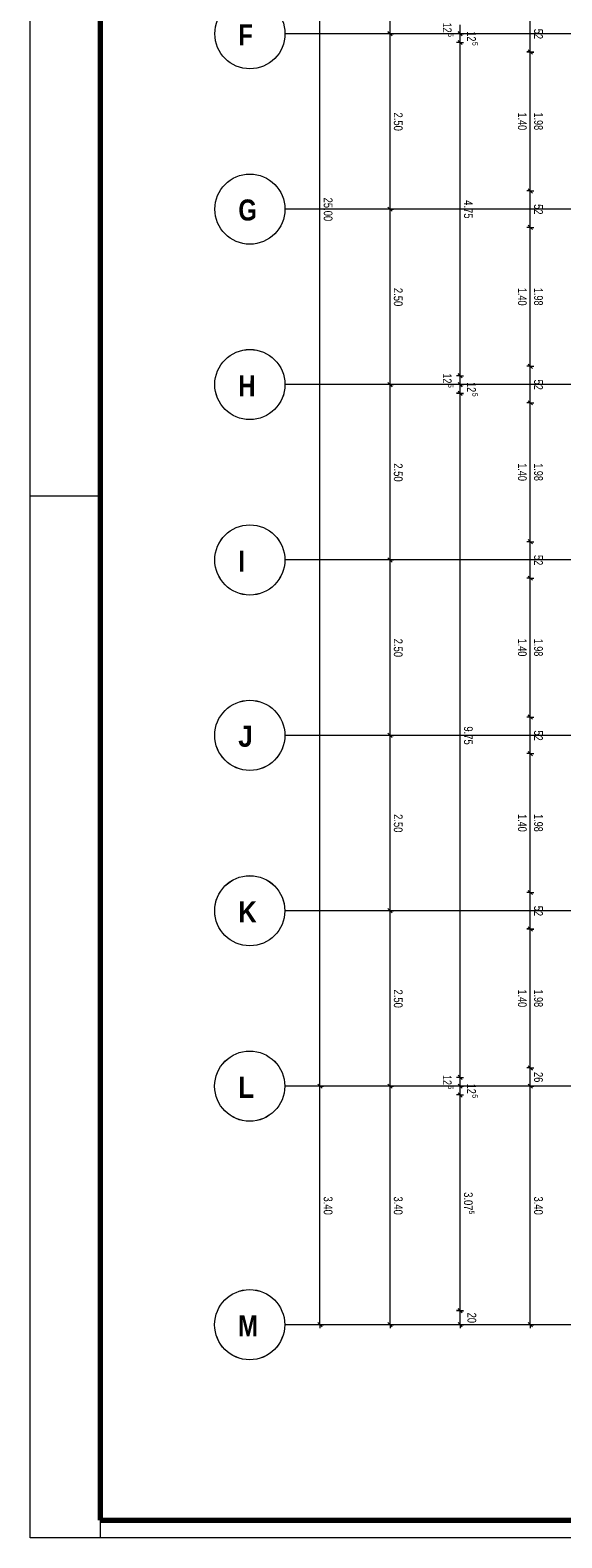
# Model space of a CAD drawing. Extents: x 229 to 926, y 37 to 878.
# Tile 1 of 163: x 229 to 381, y 37 to 466. Entities that reach past the tile are written whole.
import ezdxf
from ezdxf.lldxf.tags import DXFTag

# ---------------------------------------------------------------- set-up
doc = ezdxf.new("R2010")
doc.units = 0
doc.layers.get('0').update_dxf_attribs({"linetype": 'fein_strichliert', "lineweight": 13})
for name, color, linetype, lineweight in [('Axen', 7, 'Continuous', 25), ('Axen-A03CPAFYA9', 7, 'Continuous', 25), ('Maßlinien', 7, 'Continuous', 25), ('Maßlinien-A03CPAG1A9', 7, 'Continuous', 25), ('X_BI_Geometrie', 7, 'Continuous', 13)]:
    doc.layers.add(name, color=color, linetype=linetype, lineweight=lineweight)
doc.styles.get("Standard").update_dxf_attribs({"font": 'arial.ttf'})
tags = doc.linetypes.add('ALL_S25', pattern=[0.001, 0, -0.001]).pattern_tags.tags
tags[6:7] = [DXFTag(74, 4), DXFTag(75, 0), DXFTag(340, '0'), DXFTag(46, 1.0), DXFTag(50, 0.0), DXFTag(44, 0.0), DXFTag(45, 0.0)]
tags[4:5] = [DXFTag(74, 4), DXFTag(75, 0), DXFTag(340, '0'), DXFTag(46, 1.0), DXFTag(50, 0.0), DXFTag(44, 0.0), DXFTag(45, 0.0)]
tags = doc.linetypes.add('ALL_S25-A03CPAG2A9', pattern=[0.001, 0, -0.001]).pattern_tags.tags
tags[6:7] = [DXFTag(74, 4), DXFTag(75, 0), DXFTag(340, '0'), DXFTag(46, 1.0), DXFTag(50, 0.0), DXFTag(44, 0.0), DXFTag(45, 0.0)]
tags[4:5] = [DXFTag(74, 4), DXFTag(75, 0), DXFTag(340, '0'), DXFTag(46, 1.0), DXFTag(50, 0.0), DXFTag(44, 0.0), DXFTag(45, 0.0)]
tags = doc.linetypes.add('fein_strichliert', pattern=[4, 1, -2, 1]).pattern_tags.tags
tags[8:9] = [DXFTag(74, 4), DXFTag(75, 0), DXFTag(340, '0'), DXFTag(46, 0.0), DXFTag(50, 0.0), DXFTag(44, 0.0), DXFTag(45, 0.0)]
tags[6:7] = [DXFTag(74, 4), DXFTag(75, 0), DXFTag(340, '0'), DXFTag(46, 0.0), DXFTag(50, 0.0), DXFTag(44, 0.0), DXFTag(45, 0.0)]
tags[4:5] = [DXFTag(74, 4), DXFTag(75, 0), DXFTag(340, '0'), DXFTag(46, 0.0), DXFTag(50, 0.0), DXFTag(44, 0.0), DXFTag(45, 0.0)]

# ---------------------------------------------------------------- blocks, each defined once
blk = doc.blocks.new('Blockreferenz-A03CPAFLA9', base_point=(228.98, 36.58))
at = {"color": 0, "linetype": 'ByBlock', "lineweight": -2, "ltscale": 0.13}
for p, q in [((228.98, 36.58), (228.98, 876.58)), ((228.98, 333.58), (248.98, 333.58)), ((248.98, 41.58), (248.98, 36.58)), ((925.98, 36.58), (228.98, 36.58))]:
    blk.add_line(p, q, dxfattribs=at)
at = {"color": 0, "linetype": 'ByBlock', "lineweight": 70, "ltscale": 0.7}
for p, q in [((248.98, 872.58), (248.98, 41.58)), ((248.98, 41.58), (920.98, 41.58))]:
    blk.add_line(p, q, dxfattribs=at)
blk = doc.blocks.new('Referenz-A03CPAFUA9', base_point=(255.73, 66.03))
at = {"layer": 'Axen', "color": 0, "linetype": 'ALL_S25', "lineweight": -2, "ltscale": 0.13}
for p, q in [((735.55, 465.34), (301.67, 465.34)), ((735.55, 415.34), (301.66, 415.34)), ((735.55, 365.34), (301.65, 365.34)), ((735.55, 315.34), (301.64, 315.34)), ((735.55, 265.34), (301.63, 265.34)), ((735.55, 215.34), (301.62, 215.34)), ((735.55, 165.34), (301.61, 165.34)), ((735.55, 97.34), (301.6, 97.34))]:
    blk.add_line(p, q, dxfattribs=at)
at = {"layer": 'Axen', "color": 0, "lineweight": -2}
for centre in [(291.67, 465.35), (291.66, 415.35), (291.65, 365.34), (291.64, 315.34), (291.63, 265.34), (291.62, 215.34), (291.61, 165.34), (291.6, 97.34)]:
    blk.add_circle(centre, 10, dxfattribs=at)
at = {"layer": 'Maßlinien', "color": 0, "lineweight": -2}
for p, q in [((311.63, 165.34), (311.63, 665.35)), ((331.63, 465.34), (331.63, 515.34)), ((371.63, 460.14), (371.63, 470.54)), ((331.63, 465.34), (330.63, 465.34)), ((332.23, 464.74), (331.03, 465.94)), ((331.63, 465.34), (332.63, 465.34)), ((331.63, 415.34), (331.63, 465.34)), ((351.63, 465.34), (350.63, 465.34)), ((352.23, 464.74), (351.03, 465.94)), ((351.63, 465.34), (351.63, 467.84)), ((351.63, 465.34), (352.63, 465.34)), ((351.63, 462.84), (351.63, 465.34)), ((351.63, 462.84), (350.63, 462.84)), ((352.23, 462.24), (351.03, 463.44)), ((351.63, 462.84), (352.63, 462.84)), ((351.63, 367.84), (351.63, 462.84)), ((371.63, 460.14), (370.63, 460.14)), ((372.23, 459.54), (371.03, 460.74)), ((371.63, 460.14), (372.63, 460.14)), ((371.63, 420.54), (371.63, 460.14)), ((371.63, 420.54), (370.63, 420.54)), ((372.23, 419.94), (371.03, 421.14)), ((371.63, 420.54), (372.63, 420.54)), ((371.63, 410.14), (371.63, 420.54)), ((331.63, 415.34), (330.63, 415.34)), ((332.23, 414.74), (331.03, 415.94)), ((331.63, 415.34), (332.63, 415.34)), ((331.63, 365.34), (331.63, 415.34)), ((371.63, 410.14), (370.63, 410.14)), ((372.23, 409.54), (371.03, 410.74)), ((371.63, 410.14), (372.63, 410.14)), ((371.63, 370.54), (371.63, 410.14)), ((371.63, 370.54), (370.63, 370.54)), ((372.23, 369.94), (371.03, 371.14)), ((371.63, 370.54), (372.63, 370.54)), ((371.63, 360.14), (371.63, 370.54)), ((331.63, 365.34), (330.63, 365.34)), ((332.23, 364.74), (331.03, 365.94)), ((331.63, 365.34), (332.63, 365.34)), ((331.63, 315.34), (331.63, 365.34)), ((351.63, 367.84), (350.63, 367.84)), ((351.63, 365.34), (350.63, 365.34)), ((352.23, 367.24), (351.03, 368.44)), ((352.23, 364.74), (351.03, 365.94)), ((351.63, 367.84), (352.63, 367.84)), ((351.63, 365.34), (351.63, 367.84)), ((351.63, 365.34), (352.63, 365.34)), ((351.63, 362.84), (351.63, 365.34)), ((351.63, 362.84), (350.63, 362.84)), ((352.23, 362.24), (351.03, 363.44)), ((351.63, 362.84), (352.63, 362.84)), ((351.63, 256.43), (351.63, 362.84)), ((371.63, 360.14), (370.63, 360.14)), ((372.23, 359.54), (371.03, 360.74)), ((371.63, 360.14), (372.63, 360.14)), ((371.63, 320.54), (371.63, 360.14)), ((371.63, 320.54), (370.63, 320.54)), ((372.23, 319.94), (371.03, 321.14)), ((371.63, 320.54), (372.63, 320.54)), ((371.63, 310.14), (371.63, 320.54)), ((331.63, 315.34), (330.63, 315.34)), ((332.23, 314.74), (331.03, 315.94)), ((331.63, 315.34), (332.63, 315.34)), ((331.63, 265.34), (331.63, 315.34)), ((371.63, 310.14), (370.63, 310.14)), ((372.23, 309.54), (371.03, 310.74)), ((371.63, 310.14), (372.63, 310.14)), ((371.63, 270.54), (371.63, 310.14)), ((372.23, 269.94), (371.03, 271.14)), ((371.63, 270.54), (370.63, 270.54)), ((371.63, 270.54), (372.63, 270.54)), ((371.63, 260.14), (371.63, 270.54)), ((331.63, 265.34), (330.63, 265.34)), ((332.23, 264.74), (331.03, 265.94)), ((331.63, 265.34), (332.63, 265.34)), ((331.63, 215.34), (331.63, 265.34)), ((371.63, 260.14), (370.63, 260.14)), ((372.23, 259.54), (371.03, 260.74)), ((371.63, 260.14), (372.63, 260.14)), ((371.63, 232.06), (371.63, 260.14)), ((351.63, 201.99), (351.63, 256.43)), ((371.63, 222.54), (371.63, 232.06)), ((371.63, 220.54), (370.63, 220.54)), ((372.23, 219.94), (371.03, 221.14)), ((371.63, 220.54), (371.63, 222.54)), ((371.63, 220.54), (372.63, 220.54)), ((371.63, 213.02), (371.63, 220.54)), ((331.63, 215.34), (330.63, 215.34)), ((332.23, 214.74), (331.03, 215.94)), ((331.63, 215.34), (332.63, 215.34)), ((331.63, 213.98), (331.63, 215.34)), ((331.63, 165.34), (331.63, 213.98)), ((372.23, 209.54), (371.03, 210.74)), ((371.63, 210.14), (371.63, 213.02)), ((371.63, 210.14), (370.63, 210.14)), ((371.63, 210.14), (372.63, 210.14)), ((371.63, 203.5), (371.63, 210.14)), ((371.63, 193.98), (371.63, 203.5)), ((351.63, 174.77), (351.63, 201.99)), ((371.63, 184.46), (371.63, 193.98)), ((371.63, 174.94), (371.63, 184.46)), ((351.63, 167.84), (351.63, 174.77)), ((371.63, 170.54), (371.63, 174.94)), ((351.63, 167.84), (350.63, 167.84)), ((352.23, 167.24), (351.03, 168.44)), ((351.63, 167.84), (352.63, 167.84)), ((351.63, 165.34), (351.63, 167.84)), ((371.63, 170.54), (370.63, 170.54)), ((372.23, 169.94), (371.03, 171.14)), ((371.63, 170.54), (372.63, 170.54)), ((371.63, 165.42), (371.63, 170.54)), ((311.63, 165.34), (310.63, 165.34)), ((312.23, 164.74), (311.03, 165.94)), ((311.63, 165.34), (312.63, 165.34)), ((311.63, 97.34), (311.63, 165.34)), ((331.63, 165.34), (330.63, 165.34)), ((332.23, 164.74), (331.03, 165.94)), ((331.63, 165.34), (332.63, 165.34)), ((331.63, 97.34), (331.63, 165.34)), ((351.63, 165.34), (350.63, 165.34)), ((352.23, 164.74), (351.03, 165.94)), ((352.23, 162.24), (351.03, 163.44)), ((351.63, 165.34), (352.63, 165.34)), ((351.63, 162.84), (351.63, 165.34)), ((371.63, 165.34), (370.63, 165.34)), ((372.23, 164.74), (371.03, 165.94)), ((371.63, 165.34), (371.63, 165.42)), ((371.63, 165.34), (372.63, 165.34)), ((371.63, 155.9), (371.63, 165.34)), ((351.63, 162.84), (350.63, 162.84)), ((351.63, 162.84), (352.63, 162.84)), ((351.63, 153.09), (351.63, 162.84)), ((371.63, 149.06), (371.63, 155.9)), ((351.63, 120.32), (351.63, 153.09)), ((371.63, 146.38), (371.63, 149.06)), ((371.63, 97.34), (371.63, 146.38)), ((351.63, 101.34), (351.63, 120.32)), ((351.63, 101.34), (350.63, 101.34)), ((352.23, 100.74), (351.03, 101.94)), ((351.63, 101.34), (352.63, 101.34)), ((351.63, 97.34), (351.63, 101.34)), ((311.63, 97.34), (310.63, 97.34)), ((312.23, 96.74), (311.03, 97.94)), ((311.63, 97.34), (312.63, 97.34)), ((311.63, 97.34), (311.63, 96.34)), ((331.63, 97.34), (330.63, 97.34)), ((332.23, 96.74), (331.03, 97.94)), ((331.63, 97.34), (332.63, 97.34)), ((331.63, 97.34), (331.63, 96.34)), ((351.63, 97.34), (350.63, 97.34)), ((352.23, 96.74), (351.03, 97.94)), ((351.63, 97.34), (352.63, 97.34)), ((351.63, 97.34), (351.63, 96.34)), ((371.63, 97.34), (370.63, 97.34)), ((372.23, 96.74), (371.03, 97.94)), ((371.63, 97.34), (372.63, 97.34)), ((371.63, 97.34), (371.63, 96.34))]:
    blk.add_line(p, q, dxfattribs=at)
at = {"layer": 'Axen', "color": 0, "lineweight": -2, "char_height": 6.0001, "attachment_point": 1, "rotation": 359.9884}
for s, insert in [('{\\W0.98;\\fArial Narrow|b1|i0;F}', (288.38, 468.01)), ('{\\W0.99;\\fArial Narrow|b1|i0;G}', (288.37, 418.11)), ('{\\W0.99;\\fArial Narrow|b1|i0;H}', (288.36, 368.01)), ('{\\W0.97;\\fArial Narrow|b1|i0;I}', (288.35, 318.01)), ('{\\W1.09;\\fArial Narrow|b1|i0;J}', (288.34, 268.11)), ('{\\W1.07;\\fArial Narrow|b1|i0;K}', (288.33, 218.01)), ('{\\W1.08;\\fArial Narrow|b1|i0;L}', (288.32, 168.01)), ('{\\W0.99;\\fArial Narrow|b1|i0;M}', (288.3, 100.01))]:
    blk.add_mtext(s, dxfattribs=dict(at, insert=insert))
at = {"layer": 'Maßlinien', "color": 0, "lineweight": -2, "attachment_point": 1, "rotation": 270}
for s, insert, char_height in [('{\\W0.73;\\fArial;12}', (349.2, 468.5), 2.5), ('{\\W0.76;\\fArial;5}', (349.68, 465.52), 1.5), ('{\\W0.73;\\fArial;12}', (356.13, 466), 2.5), ('{\\W0.76;\\fArial;52}', (375.22, 466.77), 2.5), ('{\\W0.76;\\fArial;5}', (356.62, 463.02), 1.5), ('{\\W0.77;\\fArial;2.50}', (335.22, 442.89), 2.5), ('{\\W0.74;\\fArial;1.40}', (370.62, 442.89), 2.5), ('{\\W0.74;\\fArial;1.98}', (375.22, 442.9), 2.5), ('{\\W0.77;\\fArial;25.00}', (315.22, 418.64), 2.5), ('{\\W0.77;\\fArial;4.75}', (355.22, 417.9), 2.5), ('{\\W0.76;\\fArial;52}', (375.22, 416.77), 2.5), ('{\\W0.77;\\fArial;2.50}', (335.22, 392.89), 2.5), ('{\\W0.74;\\fArial;1.40}', (370.62, 392.89), 2.5), ('{\\W0.74;\\fArial;1.98}', (375.22, 392.9), 2.5), ('{\\W0.73;\\fArial;12}', (349.2, 368.5), 2.5), ('{\\W0.76;\\fArial;5}', (349.68, 365.51), 1.5), ('{\\W0.73;\\fArial;12}', (356.13, 366), 2.5), ('{\\W0.76;\\fArial;52}', (375.22, 366.77), 2.5), ('{\\W0.76;\\fArial;5}', (356.62, 363.01), 1.5), ('{\\W0.77;\\fArial;2.50}', (335.22, 342.89), 2.5), ('{\\W0.74;\\fArial;1.40}', (370.62, 342.89), 2.5), ('{\\W0.74;\\fArial;1.98}', (375.22, 342.9), 2.5), ('{\\W0.76;\\fArial;52}', (375.22, 316.77), 2.5), ('{\\W0.77;\\fArial;2.50}', (335.22, 292.89), 2.5), ('{\\W0.74;\\fArial;1.40}', (370.62, 292.89), 2.5), ('{\\W0.74;\\fArial;1.98}', (375.22, 292.9), 2.5), ('{\\W0.77;\\fArial;9.75}', (355.22, 267.9), 2.5), ('{\\W0.76;\\fArial;52}', (375.22, 266.76), 2.5), ('{\\W0.77;\\fArial;2.50}', (335.22, 242.89), 2.5), ('{\\W0.74;\\fArial;1.40}', (370.62, 242.89), 2.5), ('{\\W0.74;\\fArial;1.98}', (375.22, 242.9), 2.5), ('{\\W0.76;\\fArial;52}', (375.22, 216.76), 2.5), ('{\\W0.77;\\fArial;2.50}', (335.22, 192.89), 2.5), ('{\\W0.74;\\fArial;1.40}', (370.62, 192.89), 2.5), ('{\\W0.74;\\fArial;1.98}', (375.22, 192.9), 2.5), ('{\\W0.73;\\fArial;12}', (349.2, 168.5), 2.5), ('{\\W0.76;\\fArial;26}', (375.22, 169.37), 2.5), ('{\\W0.76;\\fArial;5}', (349.68, 165.51), 1.5), ('{\\W0.73;\\fArial;12}', (356.13, 166), 2.5), ('{\\W0.76;\\fArial;5}', (356.62, 163.01), 1.5), ('{\\W0.77;\\fArial;3.40}', (315.22, 133.89), 2.5), ('{\\W0.77;\\fArial;3.40}', (335.22, 133.89), 2.5), ('{\\W0.77;\\fArial;3.07}', (355.22, 135.12), 2.5), ('{\\W0.77;\\fArial;3.40}', (375.22, 133.89), 2.5), ('{\\W0.76;\\fArial;5}', (355.66, 129.89), 1.5), ('{\\W0.76;\\fArial;20}', (356.22, 100.77), 2.5)]:
    blk.add_mtext(s, dxfattribs=dict(at, insert=insert, char_height=char_height))
blk = doc.blocks.new('Referenz-A03CPAG8A9', base_point=(281.6, 66.03))
at = {"layer": 'Axen-A03CPAFYA9', "color": 0, "linetype": 'ALL_S25-A03CPAG2A9', "lineweight": -2, "ltscale": 0.13}
for p, q in [((735.55, 465.35), (301.67, 465.35)), ((735.55, 415.35), (301.66, 415.35)), ((735.55, 365.35), (301.65, 365.35)), ((735.55, 315.35), (301.64, 315.35)), ((735.55, 265.35), (301.63, 265.35)), ((735.55, 215.35), (301.62, 215.35)), ((735.55, 165.35), (301.61, 165.35)), ((735.55, 97.35), (301.6, 97.35))]:
    blk.add_line(p, q, dxfattribs=at)
at = {"layer": 'Axen-A03CPAFYA9', "color": 0, "lineweight": -2}
for centre in [(291.67, 465.35), (291.66, 415.35), (291.65, 365.35), (291.64, 315.35), (291.63, 265.35), (291.62, 215.35), (291.61, 165.35), (291.6, 97.35)]:
    blk.add_circle(centre, 10, dxfattribs=at)
at = {"layer": 'Maßlinien-A03CPAG1A9', "color": 0, "lineweight": -2}
for p, q in [((311.63, 165.35), (311.63, 665.35)), ((331.63, 465.35), (331.63, 515.35)), ((371.63, 460.15), (371.63, 470.55)), ((331.63, 465.35), (330.63, 465.35)), ((332.23, 464.75), (331.03, 465.95)), ((331.63, 465.35), (332.63, 465.35)), ((331.63, 415.35), (331.63, 465.35)), ((351.63, 465.35), (350.63, 465.35)), ((352.23, 464.75), (351.03, 465.95)), ((351.63, 465.35), (351.63, 467.85)), ((351.63, 465.35), (352.63, 465.35)), ((351.63, 462.85), (351.63, 465.35)), ((351.63, 462.85), (350.63, 462.85)), ((352.23, 462.25), (351.03, 463.45)), ((351.63, 462.85), (352.63, 462.85)), ((351.63, 367.85), (351.63, 462.85)), ((371.63, 460.15), (370.63, 460.15)), ((372.23, 459.55), (371.03, 460.75)), ((371.63, 460.15), (372.63, 460.15)), ((371.63, 420.55), (371.63, 460.15)), ((371.63, 420.55), (370.63, 420.55)), ((372.23, 419.95), (371.03, 421.15)), ((371.63, 420.55), (372.63, 420.55)), ((371.63, 410.15), (371.63, 420.55)), ((331.63, 415.35), (330.63, 415.35)), ((332.23, 414.75), (331.03, 415.95)), ((331.63, 415.35), (332.63, 415.35)), ((331.63, 365.35), (331.63, 415.35)), ((371.63, 410.15), (370.63, 410.15)), ((372.23, 409.55), (371.03, 410.75)), ((371.63, 410.15), (372.63, 410.15)), ((371.63, 370.55), (371.63, 410.15)), ((371.63, 370.55), (370.63, 370.55)), ((372.23, 369.95), (371.03, 371.15)), ((371.63, 370.55), (372.63, 370.55)), ((371.63, 360.15), (371.63, 370.55)), ((331.63, 365.35), (330.63, 365.35)), ((332.23, 364.75), (331.03, 365.95)), ((331.63, 365.35), (332.63, 365.35)), ((331.63, 315.35), (331.63, 365.35)), ((351.63, 367.85), (350.63, 367.85)), ((351.63, 365.35), (350.63, 365.35)), ((352.23, 367.25), (351.03, 368.45)), ((352.23, 364.75), (351.03, 365.95)), ((351.63, 367.85), (352.63, 367.85)), ((351.63, 365.35), (351.63, 367.85)), ((351.63, 365.35), (352.63, 365.35)), ((351.63, 362.85), (351.63, 365.35)), ((351.63, 362.85), (350.63, 362.85)), ((352.23, 362.25), (351.03, 363.45)), ((351.63, 362.85), (352.63, 362.85)), ((351.63, 256.44), (351.63, 362.85)), ((371.63, 360.15), (370.63, 360.15)), ((372.23, 359.55), (371.03, 360.75)), ((371.63, 360.15), (372.63, 360.15)), ((371.63, 320.55), (371.63, 360.15)), ((371.63, 320.55), (370.63, 320.55)), ((372.23, 319.95), (371.03, 321.15)), ((371.63, 320.55), (372.63, 320.55)), ((371.63, 310.15), (371.63, 320.55)), ((331.63, 315.35), (330.63, 315.35)), ((332.23, 314.75), (331.03, 315.95)), ((331.63, 315.35), (332.63, 315.35)), ((331.63, 265.35), (331.63, 315.35)), ((371.63, 310.15), (370.63, 310.15)), ((372.23, 309.55), (371.03, 310.75)), ((371.63, 310.15), (372.63, 310.15)), ((371.63, 270.55), (371.63, 310.15)), ((372.23, 269.95), (371.03, 271.15)), ((371.63, 270.55), (370.63, 270.55)), ((371.63, 270.55), (372.63, 270.55)), ((371.63, 260.15), (371.63, 270.55)), ((331.63, 265.35), (330.63, 265.35)), ((332.23, 264.75), (331.03, 265.95)), ((331.63, 265.35), (332.63, 265.35)), ((331.63, 215.35), (331.63, 265.35)), ((371.63, 260.15), (370.63, 260.15)), ((372.23, 259.55), (371.03, 260.75)), ((371.63, 260.15), (372.63, 260.15)), ((371.63, 232.07), (371.63, 260.15)), ((351.63, 202), (351.63, 256.44)), ((371.63, 222.55), (371.63, 232.07)), ((371.63, 220.55), (370.63, 220.55)), ((372.23, 219.95), (371.03, 221.15)), ((371.63, 220.55), (371.63, 222.55)), ((371.63, 220.55), (372.63, 220.55)), ((371.63, 213.03), (371.63, 220.55)), ((331.63, 215.35), (330.63, 215.35)), ((332.23, 214.75), (331.03, 215.95)), ((331.63, 215.35), (332.63, 215.35)), ((331.63, 213.99), (331.63, 215.35)), ((331.63, 165.35), (331.63, 213.99)), ((372.23, 209.55), (371.03, 210.75)), ((371.63, 210.15), (371.63, 213.03)), ((371.63, 210.15), (370.63, 210.15)), ((371.63, 210.15), (372.63, 210.15)), ((371.63, 203.5), (371.63, 210.15)), ((371.63, 193.99), (371.63, 203.5)), ((351.63, 174.77), (351.63, 202)), ((371.63, 184.47), (371.63, 193.99)), ((371.63, 174.94), (371.63, 184.47)), ((351.63, 167.85), (351.63, 174.77)), ((371.63, 170.55), (371.63, 174.94)), ((351.63, 167.85), (350.63, 167.85)), ((352.23, 167.25), (351.03, 168.45)), ((351.63, 167.85), (352.63, 167.85)), ((351.63, 165.35), (351.63, 167.85)), ((371.63, 170.55), (370.63, 170.55)), ((372.23, 169.95), (371.03, 171.15)), ((371.63, 170.55), (372.63, 170.55)), ((371.63, 165.42), (371.63, 170.55)), ((311.63, 165.35), (310.63, 165.35)), ((312.23, 164.75), (311.03, 165.95)), ((311.63, 165.35), (312.63, 165.35)), ((311.63, 97.35), (311.63, 165.35)), ((331.63, 165.35), (330.63, 165.35)), ((332.23, 164.75), (331.03, 165.95)), ((331.63, 165.35), (332.63, 165.35)), ((331.63, 97.35), (331.63, 165.35)), ((351.63, 165.35), (350.63, 165.35)), ((352.23, 164.75), (351.03, 165.95)), ((352.23, 162.25), (351.03, 163.45)), ((351.63, 165.35), (352.63, 165.35)), ((351.63, 162.85), (351.63, 165.35)), ((371.63, 165.35), (370.63, 165.35)), ((372.23, 164.75), (371.03, 165.95)), ((371.63, 165.35), (371.63, 165.42)), ((371.63, 165.35), (372.63, 165.35)), ((371.63, 155.9), (371.63, 165.35)), ((351.63, 162.85), (350.63, 162.85)), ((351.63, 162.85), (352.63, 162.85)), ((351.63, 153.1), (351.63, 162.85)), ((371.63, 149.06), (371.63, 155.9)), ((351.63, 120.33), (351.63, 153.1)), ((371.63, 146.38), (371.63, 149.06)), ((371.63, 97.35), (371.63, 146.38)), ((351.63, 101.35), (351.63, 120.33)), ((351.63, 101.35), (350.63, 101.35)), ((352.23, 100.75), (351.03, 101.95)), ((351.63, 101.35), (352.63, 101.35)), ((351.63, 97.35), (351.63, 101.35)), ((311.63, 97.35), (310.63, 97.35)), ((312.23, 96.75), (311.03, 97.95)), ((311.63, 97.35), (312.63, 97.35)), ((311.63, 97.35), (311.63, 96.35)), ((331.63, 97.35), (330.63, 97.35)), ((332.23, 96.75), (331.03, 97.95)), ((331.63, 97.35), (332.63, 97.35)), ((331.63, 97.35), (331.63, 96.35)), ((351.63, 97.35), (350.63, 97.35)), ((352.23, 96.75), (351.03, 97.95)), ((351.63, 97.35), (352.63, 97.35)), ((351.63, 97.35), (351.63, 96.35)), ((371.63, 97.35), (370.63, 97.35)), ((372.23, 96.75), (371.03, 97.95)), ((371.63, 97.35), (372.63, 97.35)), ((371.63, 97.35), (371.63, 96.35))]:
    blk.add_line(p, q, dxfattribs=at)
at = {"layer": 'Axen-A03CPAFYA9', "color": 0, "lineweight": -2, "char_height": 6, "attachment_point": 1, "rotation": 359.9884}
for s, insert in [('{\\W0.98;\\fArial Narrow|b1|i0;F}', (288.38, 468.01)), ('{\\W0.99;\\fArial Narrow|b1|i0;G}', (288.37, 418.11)), ('{\\W0.99;\\fArial Narrow|b1|i0;H}', (288.36, 368.01)), ('{\\W0.97;\\fArial Narrow|b1|i0;I}', (288.35, 318.01)), ('{\\W1.09;\\fArial Narrow|b1|i0;J}', (288.34, 268.11)), ('{\\W1.07;\\fArial Narrow|b1|i0;K}', (288.33, 218.01)), ('{\\W1.08;\\fArial Narrow|b1|i0;L}', (288.32, 168.01)), ('{\\W0.99;\\fArial Narrow|b1|i0;M}', (288.3, 100.02))]:
    blk.add_mtext(s, dxfattribs=dict(at, insert=insert))
at = {"layer": 'Maßlinien-A03CPAG1A9', "color": 0, "lineweight": -2, "attachment_point": 1, "rotation": 270}
for s, insert, char_height in [('{\\W0.73;\\fArial;12}', (349.2, 468.51), 2.5), ('{\\W0.76;\\fArial;5}', (349.68, 465.52), 1.5), ('{\\W0.73;\\fArial;12}', (356.13, 466.01), 2.5), ('{\\W0.76;\\fArial;52}', (375.22, 466.77), 2.5), ('{\\W0.76;\\fArial;5}', (356.62, 463.02), 1.5), ('{\\W0.77;\\fArial;2.50}', (335.22, 442.9), 2.5), ('{\\W0.74;\\fArial;1.40}', (370.62, 442.9), 2.5), ('{\\W0.74;\\fArial;1.98}', (375.22, 442.9), 2.5), ('{\\W0.77;\\fArial;25.00}', (315.22, 418.64), 2.5), ('{\\W0.77;\\fArial;4.75}', (355.22, 417.91), 2.5), ('{\\W0.76;\\fArial;52}', (375.22, 416.77), 2.5), ('{\\W0.77;\\fArial;2.50}', (335.22, 392.9), 2.5), ('{\\W0.74;\\fArial;1.40}', (370.62, 392.9), 2.5), ('{\\W0.74;\\fArial;1.98}', (375.22, 392.9), 2.5), ('{\\W0.73;\\fArial;12}', (349.2, 368.51), 2.5), ('{\\W0.76;\\fArial;5}', (349.68, 365.52), 1.5), ('{\\W0.73;\\fArial;12}', (356.13, 366.01), 2.5), ('{\\W0.76;\\fArial;52}', (375.22, 366.77), 2.5), ('{\\W0.76;\\fArial;5}', (356.62, 363.02), 1.5), ('{\\W0.77;\\fArial;2.50}', (335.22, 342.9), 2.5), ('{\\W0.74;\\fArial;1.40}', (370.62, 342.9), 2.5), ('{\\W0.74;\\fArial;1.98}', (375.22, 342.9), 2.5), ('{\\W0.76;\\fArial;52}', (375.22, 316.77), 2.5), ('{\\W0.77;\\fArial;2.50}', (335.22, 292.9), 2.5), ('{\\W0.74;\\fArial;1.40}', (370.62, 292.9), 2.5), ('{\\W0.74;\\fArial;1.98}', (375.22, 292.9), 2.5), ('{\\W0.77;\\fArial;9.75}', (355.22, 267.91), 2.5), ('{\\W0.76;\\fArial;52}', (375.22, 266.77), 2.5), ('{\\W0.77;\\fArial;2.50}', (335.22, 242.9), 2.5), ('{\\W0.74;\\fArial;1.40}', (370.62, 242.9), 2.5), ('{\\W0.74;\\fArial;1.98}', (375.22, 242.9), 2.5), ('{\\W0.76;\\fArial;52}', (375.22, 216.77), 2.5), ('{\\W0.77;\\fArial;2.50}', (335.22, 192.9), 2.5), ('{\\W0.74;\\fArial;1.40}', (370.62, 192.9), 2.5), ('{\\W0.74;\\fArial;1.98}', (375.22, 192.9), 2.5), ('{\\W0.73;\\fArial;12}', (349.2, 168.51), 2.5), ('{\\W0.76;\\fArial;26}', (375.22, 169.38), 2.5), ('{\\W0.76;\\fArial;5}', (349.68, 165.52), 1.5), ('{\\W0.73;\\fArial;12}', (356.13, 166.01), 2.5), ('{\\W0.76;\\fArial;5}', (356.62, 163.02), 1.5), ('{\\W0.77;\\fArial;3.40}', (315.22, 133.9), 2.5), ('{\\W0.77;\\fArial;3.40}', (335.22, 133.9), 2.5), ('{\\W0.77;\\fArial;3.07}', (355.22, 135.13), 2.5), ('{\\W0.77;\\fArial;3.40}', (375.22, 133.9), 2.5), ('{\\W0.76;\\fArial;5}', (355.66, 129.9), 1.5), ('{\\W0.76;\\fArial;20}', (356.22, 100.78), 2.5)]:
    blk.add_mtext(s, dxfattribs=dict(at, insert=insert, char_height=char_height))

msp = doc.modelspace()

# ---------------------------------------------------------------- block references
at = {"color": 251, "lineweight": 13, "ltscale": 0.13, "true_color": 0x606060}
for name, p in [('Referenz-A03CPAFUA9', (255.73, 66.03)), ('Referenz-A03CPAG8A9', (281.6, 66.03))]:
    msp.add_blockref(name, p, dxfattribs=at)
at = {"layer": 'X_BI_Geometrie', "ltscale": 0.13}
msp.add_blockref('Blockreferenz-A03CPAFLA9', (228.98, 36.58), dxfattribs=at)

doc.saveas('drawing.dxf')
